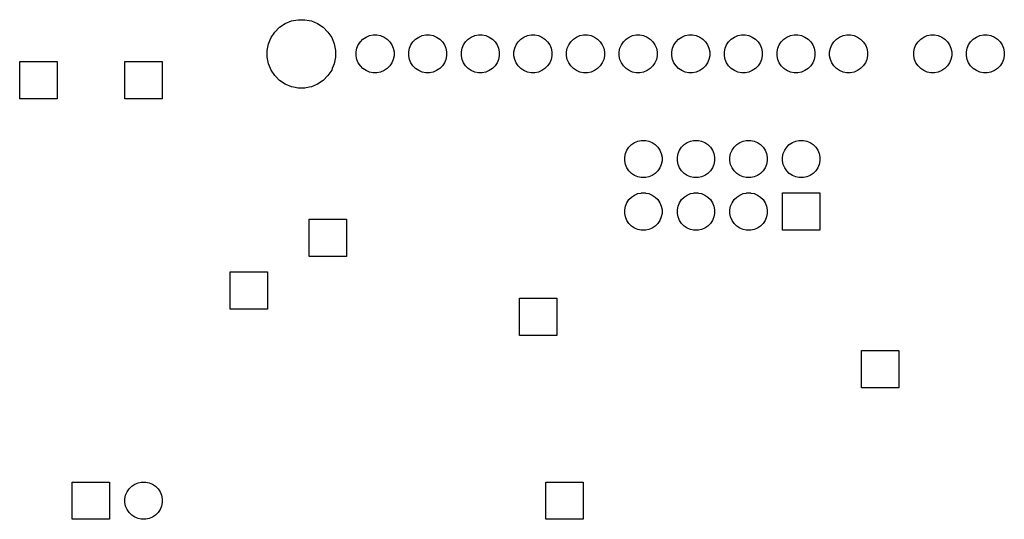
# Model space of a CAD drawing. Extents: x 4.66 to 8.46, y -5.32 to -3.29.
# Tile 2 of 6: x 4.66 to 6.54, y -4.24 to -3.29. Entities that reach past the tile are written whole.
import ezdxf

# ---------------------------------------------------------------- set-up
doc = ezdxf.new("R2010")
doc.units = 0
doc.header["$MEASUREMENT"] = 0
doc.layers.add('BLACK', color=7, linetype='CONTINUOUS')

msp = doc.modelspace()

# ---------------------------------------------------------------- linework, layer by layer
at = {"layer": 'BLACK', "linetype": 'CONTINUOUS'}
for p, q in [((5.15856, -3.29951), (5.16921, -3.2924)), ((5.16921, -3.2924), (5.18104, -3.2875)), ((5.18104, -3.2875), (5.18523, -3.28667)), ((5.18523, -3.28667), (5.1936, -3.285)), ((5.1936, -3.285), (5.2064, -3.285)), ((5.2064, -3.285), (5.21477, -3.28667)), ((5.21477, -3.28667), (5.21896, -3.2875)), ((5.21896, -3.2875), (5.23079, -3.2924)), ((5.23079, -3.2924), (5.24144, -3.29951)), ((5.1424, -3.31921), (5.14951, -3.30856)), ((5.14951, -3.30856), (5.15856, -3.29951)), ((5.24144, -3.29951), (5.25049, -3.30856)), ((5.25049, -3.30856), (5.2576, -3.31921)), ((5.135, -3.3436), (5.1375, -3.33104)), ((5.1375, -3.33104), (5.1424, -3.31921)), ((5.1424, -3.31921), (5.1424, -3.31921)), ((5.2576, -3.31921), (5.2576, -3.31921)), ((5.2576, -3.31921), (5.2625, -3.33104)), ((5.2625, -3.33104), (5.265, -3.3436)), ((5.30809, -3.33294), (5.31203, -3.32705)), ((5.31203, -3.32705), (5.31705, -3.32203)), ((5.31705, -3.32203), (5.32294, -3.31809)), ((5.32294, -3.31809), (5.3295, -3.31538)), ((5.3295, -3.31538), (5.33645, -3.31399)), ((5.33645, -3.31399), (5.34355, -3.31399)), ((5.34355, -3.31399), (5.3505, -3.31538)), ((5.3505, -3.31538), (5.35706, -3.31809)), ((5.35706, -3.31809), (5.36295, -3.32203)), ((5.36295, -3.32203), (5.36797, -3.32705)), ((5.36797, -3.32705), (5.37191, -3.33294)), ((5.40809, -3.33294), (5.41203, -3.32705)), ((5.41203, -3.32705), (5.41705, -3.32203)), ((5.41705, -3.32203), (5.42294, -3.31809)), ((5.42294, -3.31809), (5.4295, -3.31538)), ((5.4295, -3.31538), (5.43645, -3.31399)), ((5.43645, -3.31399), (5.44355, -3.31399)), ((5.44355, -3.31399), (5.4505, -3.31538)), ((5.4505, -3.31538), (5.45706, -3.31809)), ((5.45706, -3.31809), (5.46295, -3.32203)), ((5.46295, -3.32203), (5.46797, -3.32705)), ((5.46797, -3.32705), (5.47191, -3.33294)), ((5.50809, -3.33294), (5.51203, -3.32705)), ((5.51203, -3.32705), (5.51705, -3.32203)), ((5.51705, -3.32203), (5.52294, -3.31809)), ((5.52294, -3.31809), (5.5295, -3.31538)), ((5.5295, -3.31538), (5.53645, -3.31399)), ((5.53645, -3.31399), (5.54355, -3.31399)), ((5.54355, -3.31399), (5.5505, -3.31538)), ((5.5505, -3.31538), (5.55706, -3.31809)), ((5.55706, -3.31809), (5.56295, -3.32203)), ((5.56295, -3.32203), (5.56797, -3.32705)), ((5.56797, -3.32705), (5.57191, -3.33294)), ((5.60809, -3.33294), (5.61203, -3.32705)), ((5.61203, -3.32705), (5.61705, -3.32203)), ((5.61705, -3.32203), (5.62294, -3.31809)), ((5.62294, -3.31809), (5.6295, -3.31538)), ((5.6295, -3.31538), (5.63645, -3.31399)), ((5.63645, -3.31399), (5.64355, -3.31399)), ((5.64355, -3.31399), (5.6505, -3.31538)), ((5.6505, -3.31538), (5.65706, -3.31809)), ((5.65706, -3.31809), (5.66295, -3.32203)), ((5.66295, -3.32203), (5.66797, -3.32705)), ((5.66797, -3.32705), (5.67191, -3.33294)), ((5.70809, -3.33294), (5.71203, -3.32705)), ((5.71203, -3.32705), (5.71705, -3.32203)), ((5.71705, -3.32203), (5.72294, -3.31809)), ((5.72294, -3.31809), (5.7295, -3.31538)), ((5.7295, -3.31538), (5.73645, -3.31399)), ((5.73645, -3.31399), (5.74355, -3.31399)), ((5.74355, -3.31399), (5.7505, -3.31538)), ((5.7505, -3.31538), (5.75706, -3.31809)), ((5.75706, -3.31809), (5.76295, -3.32203)), ((5.76295, -3.32203), (5.76797, -3.32705)), ((5.76797, -3.32705), (5.77191, -3.33294)), ((5.80809, -3.33294), (5.81203, -3.32705)), ((5.81203, -3.32705), (5.81705, -3.32203)), ((5.81705, -3.32203), (5.82294, -3.31809)), ((5.82294, -3.31809), (5.8295, -3.31538)), ((5.8295, -3.31538), (5.83645, -3.31399)), ((5.83645, -3.31399), (5.84355, -3.31399)), ((5.84355, -3.31399), (5.8505, -3.31538)), ((5.8505, -3.31538), (5.85706, -3.31809)), ((5.85706, -3.31809), (5.86295, -3.32203)), ((5.86295, -3.32203), (5.86797, -3.32705)), ((5.86797, -3.32705), (5.87191, -3.33294)), ((5.90809, -3.33294), (5.91203, -3.32705)), ((5.91203, -3.32705), (5.91705, -3.32203)), ((5.91705, -3.32203), (5.92294, -3.31809)), ((5.92294, -3.31809), (5.9295, -3.31538)), ((5.9295, -3.31538), (5.93645, -3.31399)), ((5.93645, -3.31399), (5.94355, -3.31399)), ((5.94355, -3.31399), (5.9505, -3.31538)), ((5.9505, -3.31538), (5.95706, -3.31809)), ((5.95706, -3.31809), (5.96295, -3.32203)), ((5.96295, -3.32203), (5.96797, -3.32705)), ((5.96797, -3.32705), (5.97191, -3.33294)), ((6.00809, -3.33294), (6.01203, -3.32705)), ((6.01203, -3.32705), (6.01705, -3.32203)), ((6.01705, -3.32203), (6.02294, -3.31809)), ((6.02294, -3.31809), (6.0295, -3.31538)), ((6.0295, -3.31538), (6.03645, -3.31399)), ((6.03645, -3.31399), (6.04355, -3.31399)), ((6.04355, -3.31399), (6.0505, -3.31538)), ((6.0505, -3.31538), (6.05706, -3.31809)), ((6.05706, -3.31809), (6.06295, -3.32203)), ((6.06295, -3.32203), (6.06797, -3.32705)), ((6.06797, -3.32705), (6.07191, -3.33294)), ((6.10809, -3.33294), (6.11203, -3.32705)), ((6.11203, -3.32705), (6.11705, -3.32203)), ((6.11705, -3.32203), (6.12294, -3.31809)), ((6.12294, -3.31809), (6.1295, -3.31538)), ((6.1295, -3.31538), (6.13645, -3.31399)), ((6.13645, -3.31399), (6.14355, -3.31399)), ((6.14355, -3.31399), (6.1505, -3.31538)), ((6.1505, -3.31538), (6.15706, -3.31809)), ((6.15706, -3.31809), (6.16295, -3.32203)), ((6.16295, -3.32203), (6.16797, -3.32705)), ((6.16797, -3.32705), (6.17191, -3.33294)), ((6.20809, -3.33294), (6.21203, -3.32705)), ((6.21203, -3.32705), (6.21705, -3.32203)), ((6.21705, -3.32203), (6.22294, -3.31809)), ((6.22294, -3.31809), (6.2295, -3.31538)), ((6.2295, -3.31538), (6.23645, -3.31399)), ((6.23645, -3.31399), (6.24355, -3.31399)), ((6.24355, -3.31399), (6.2505, -3.31538)), ((6.2505, -3.31538), (6.25706, -3.31809)), ((6.25706, -3.31809), (6.26295, -3.32203)), ((6.26295, -3.32203), (6.26797, -3.32705)), ((6.26797, -3.32705), (6.27191, -3.33294)), ((6.36809, -3.33294), (6.37203, -3.32705)), ((6.37203, -3.32705), (6.37705, -3.32203)), ((6.37705, -3.32203), (6.38294, -3.31809)), ((6.38294, -3.31809), (6.3895, -3.31538)), ((6.3895, -3.31538), (6.39645, -3.31399)), ((6.39645, -3.31399), (6.40355, -3.31399)), ((6.40355, -3.31399), (6.4105, -3.31538)), ((6.4105, -3.31538), (6.41706, -3.31809)), ((6.41706, -3.31809), (6.42295, -3.32203)), ((6.42295, -3.32203), (6.42797, -3.32705)), ((6.42797, -3.32705), (6.43191, -3.33294)), ((6.46809, -3.33294), (6.47203, -3.32705)), ((6.47203, -3.32705), (6.47705, -3.32203)), ((6.47705, -3.32203), (6.48294, -3.31809)), ((6.48294, -3.31809), (6.4895, -3.31538)), ((6.4895, -3.31538), (6.49645, -3.31399)), ((6.49645, -3.31399), (6.50355, -3.31399)), ((6.50355, -3.31399), (6.5105, -3.31538)), ((6.5105, -3.31538), (6.51706, -3.31809)), ((6.51706, -3.31809), (6.52295, -3.32203)), ((6.52295, -3.32203), (6.52797, -3.32705)), ((6.52797, -3.32705), (6.53191, -3.33294)), ((5.135, -3.3564), (5.135, -3.3436)), ((5.265, -3.3436), (5.265, -3.3564)), ((5.30399, -3.34645), (5.30538, -3.3395)), ((5.30399, -3.35355), (5.30399, -3.34645)), ((5.30538, -3.3395), (5.30809, -3.33294)), ((5.37191, -3.33294), (5.37462, -3.3395)), ((5.37462, -3.3395), (5.37601, -3.34645)), ((5.37601, -3.34645), (5.37601, -3.35355)), ((5.40399, -3.34645), (5.40538, -3.3395)), ((5.40399, -3.35355), (5.40399, -3.34645)), ((5.40538, -3.3395), (5.40809, -3.33294)), ((5.47191, -3.33294), (5.47462, -3.3395)), ((5.47462, -3.3395), (5.47601, -3.34645)), ((5.47601, -3.34645), (5.47601, -3.35355)), ((5.50399, -3.34645), (5.50538, -3.3395)), ((5.50399, -3.35355), (5.50399, -3.34645)), ((5.50538, -3.3395), (5.50809, -3.33294)), ((5.57191, -3.33294), (5.57462, -3.3395)), ((5.57462, -3.3395), (5.57601, -3.34645)), ((5.57601, -3.34645), (5.57601, -3.35355)), ((5.60399, -3.34645), (5.60538, -3.3395)), ((5.60399, -3.35355), (5.60399, -3.34645)), ((5.60538, -3.3395), (5.60809, -3.33294)), ((5.67191, -3.33294), (5.67462, -3.3395)), ((5.67462, -3.3395), (5.67601, -3.34645)), ((5.67601, -3.34645), (5.67601, -3.35355)), ((5.70399, -3.34645), (5.70538, -3.3395)), ((5.70399, -3.35355), (5.70399, -3.34645)), ((5.70538, -3.3395), (5.70809, -3.33294)), ((5.77191, -3.33294), (5.77462, -3.3395)), ((5.77462, -3.3395), (5.77601, -3.34645)), ((5.77601, -3.34645), (5.77601, -3.35355)), ((5.80399, -3.34645), (5.80538, -3.3395)), ((5.80399, -3.35355), (5.80399, -3.34645)), ((5.80538, -3.3395), (5.80809, -3.33294)), ((5.87191, -3.33294), (5.87462, -3.3395)), ((5.87462, -3.3395), (5.87601, -3.34645)), ((5.87601, -3.34645), (5.87601, -3.35355)), ((5.90399, -3.34645), (5.90538, -3.3395)), ((5.90399, -3.35355), (5.90399, -3.34645)), ((5.90538, -3.3395), (5.90809, -3.33294)), ((5.97191, -3.33294), (5.97462, -3.3395)), ((5.97462, -3.3395), (5.97601, -3.34645)), ((5.97601, -3.34645), (5.97601, -3.35355)), ((6.00399, -3.34645), (6.00538, -3.3395)), ((6.00399, -3.35355), (6.00399, -3.34645)), ((6.00538, -3.3395), (6.00809, -3.33294)), ((6.07191, -3.33294), (6.07462, -3.3395)), ((6.07462, -3.3395), (6.07601, -3.34645)), ((6.07601, -3.34645), (6.07601, -3.35355)), ((6.10399, -3.34645), (6.10538, -3.3395)), ((6.10399, -3.35355), (6.10399, -3.34645)), ((6.10538, -3.3395), (6.10809, -3.33294)), ((6.17191, -3.33294), (6.17462, -3.3395)), ((6.17462, -3.3395), (6.17601, -3.34645)), ((6.17601, -3.34645), (6.17601, -3.35355)), ((6.20399, -3.34645), (6.20538, -3.3395)), ((6.20399, -3.35355), (6.20399, -3.34645)), ((6.20538, -3.3395), (6.20809, -3.33294)), ((6.27191, -3.33294), (6.27462, -3.3395)), ((6.27462, -3.3395), (6.27601, -3.34645)), ((6.27601, -3.34645), (6.27601, -3.35355)), ((6.36399, -3.34645), (6.36538, -3.3395)), ((6.36399, -3.35355), (6.36399, -3.34645)), ((6.36538, -3.3395), (6.36809, -3.33294)), ((6.43191, -3.33294), (6.43462, -3.3395)), ((6.43462, -3.3395), (6.43601, -3.34645)), ((6.43601, -3.34645), (6.43601, -3.35355)), ((6.46399, -3.34645), (6.46538, -3.3395)), ((6.46399, -3.35355), (6.46399, -3.34645)), ((6.46538, -3.3395), (6.46809, -3.33294)), ((6.53191, -3.33294), (6.53462, -3.3395)), ((6.53462, -3.3395), (6.53601, -3.34645)), ((6.53601, -3.34645), (6.53601, -3.35355)), ((4.66453, -3.43547), (4.66453, -3.36453)), ((4.66453, -3.36453), (4.73547, -3.36453)), ((4.73547, -3.36453), (4.73547, -3.43547)), ((4.86453, -3.43547), (4.86453, -3.36453)), ((4.86453, -3.36453), (4.93547, -3.36453)), ((4.93547, -3.36453), (4.93547, -3.43547)), ((5.1375, -3.36896), (5.135, -3.3564)), ((5.265, -3.3564), (5.2625, -3.36896)), ((5.30538, -3.3605), (5.30399, -3.35355)), ((5.30809, -3.36706), (5.30538, -3.3605)), ((5.31203, -3.37295), (5.30809, -3.36706)), ((5.37191, -3.36706), (5.36797, -3.37295)), ((5.37462, -3.3605), (5.37191, -3.36706)), ((5.37601, -3.35355), (5.37462, -3.3605)), ((5.40538, -3.3605), (5.40399, -3.35355)), ((5.40809, -3.36706), (5.40538, -3.3605)), ((5.41203, -3.37295), (5.40809, -3.36706)), ((5.47191, -3.36706), (5.46797, -3.37295)), ((5.47462, -3.3605), (5.47191, -3.36706)), ((5.47601, -3.35355), (5.47462, -3.3605)), ((5.50538, -3.3605), (5.50399, -3.35355)), ((5.50809, -3.36706), (5.50538, -3.3605)), ((5.51203, -3.37295), (5.50809, -3.36706)), ((5.57191, -3.36706), (5.56797, -3.37295)), ((5.57462, -3.3605), (5.57191, -3.36706)), ((5.57601, -3.35355), (5.57462, -3.3605)), ((5.60538, -3.3605), (5.60399, -3.35355)), ((5.60809, -3.36706), (5.60538, -3.3605)), ((5.61203, -3.37295), (5.60809, -3.36706)), ((5.67191, -3.36706), (5.66797, -3.37295)), ((5.67462, -3.3605), (5.67191, -3.36706)), ((5.67601, -3.35355), (5.67462, -3.3605)), ((5.70538, -3.3605), (5.70399, -3.35355)), ((5.70809, -3.36706), (5.70538, -3.3605)), ((5.71203, -3.37295), (5.70809, -3.36706)), ((5.77191, -3.36706), (5.76797, -3.37295)), ((5.77462, -3.3605), (5.77191, -3.36706)), ((5.77601, -3.35355), (5.77462, -3.3605)), ((5.80538, -3.3605), (5.80399, -3.35355)), ((5.80809, -3.36706), (5.80538, -3.3605)), ((5.81203, -3.37295), (5.80809, -3.36706)), ((5.87191, -3.36706), (5.86797, -3.37295)), ((5.87462, -3.3605), (5.87191, -3.36706)), ((5.87601, -3.35355), (5.87462, -3.3605)), ((5.90538, -3.3605), (5.90399, -3.35355)), ((5.90809, -3.36706), (5.90538, -3.3605)), ((5.91203, -3.37295), (5.90809, -3.36706)), ((5.97191, -3.36706), (5.96797, -3.37295)), ((5.97462, -3.3605), (5.97191, -3.36706)), ((5.97601, -3.35355), (5.97462, -3.3605)), ((6.00538, -3.3605), (6.00399, -3.35355)), ((6.00809, -3.36706), (6.00538, -3.3605)), ((6.01203, -3.37295), (6.00809, -3.36706)), ((6.07191, -3.36706), (6.06797, -3.37295)), ((6.07462, -3.3605), (6.07191, -3.36706)), ((6.07601, -3.35355), (6.07462, -3.3605)), ((6.10538, -3.3605), (6.10399, -3.35355)), ((6.10809, -3.36706), (6.10538, -3.3605)), ((6.11203, -3.37295), (6.10809, -3.36706)), ((6.17191, -3.36706), (6.16797, -3.37295)), ((6.17462, -3.3605), (6.17191, -3.36706)), ((6.17601, -3.35355), (6.17462, -3.3605)), ((6.20538, -3.3605), (6.20399, -3.35355)), ((6.20809, -3.36706), (6.20538, -3.3605)), ((6.21203, -3.37295), (6.20809, -3.36706)), ((6.27191, -3.36706), (6.26797, -3.37295)), ((6.27462, -3.3605), (6.27191, -3.36706)), ((6.27601, -3.35355), (6.27462, -3.3605)), ((6.36538, -3.3605), (6.36399, -3.35355)), ((6.36809, -3.36706), (6.36538, -3.3605)), ((6.37203, -3.37295), (6.36809, -3.36706)), ((6.43191, -3.36706), (6.42797, -3.37295)), ((6.43462, -3.3605), (6.43191, -3.36706)), ((6.43601, -3.35355), (6.43462, -3.3605)), ((6.46538, -3.3605), (6.46399, -3.35355)), ((6.46809, -3.36706), (6.46538, -3.3605)), ((6.47203, -3.37295), (6.46809, -3.36706)), ((6.53191, -3.36706), (6.52797, -3.37295)), ((6.53462, -3.3605), (6.53191, -3.36706)), ((6.53601, -3.35355), (6.53462, -3.3605)), ((5.14123, -3.37797), (5.1375, -3.36896)), ((5.1424, -3.38079), (5.14123, -3.37797)), ((5.14951, -3.39144), (5.1424, -3.38079)), ((5.2576, -3.38079), (5.25049, -3.39144)), ((5.25877, -3.37797), (5.2576, -3.38079)), ((5.2625, -3.36896), (5.25877, -3.37797)), ((5.31705, -3.37797), (5.31203, -3.37295)), ((5.32294, -3.38191), (5.31705, -3.37797)), ((5.3295, -3.38462), (5.32294, -3.38191)), ((5.33645, -3.38601), (5.3295, -3.38462)), ((5.34355, -3.38601), (5.33645, -3.38601)), ((5.3505, -3.38462), (5.34355, -3.38601)), ((5.35706, -3.38191), (5.3505, -3.38462)), ((5.36295, -3.37797), (5.35706, -3.38191)), ((5.36797, -3.37295), (5.36295, -3.37797)), ((5.41705, -3.37797), (5.41203, -3.37295)), ((5.42294, -3.38191), (5.41705, -3.37797)), ((5.4295, -3.38462), (5.42294, -3.38191)), ((5.43645, -3.38601), (5.4295, -3.38462)), ((5.44355, -3.38601), (5.43645, -3.38601)), ((5.4505, -3.38462), (5.44355, -3.38601)), ((5.45706, -3.38191), (5.4505, -3.38462)), ((5.46295, -3.37797), (5.45706, -3.38191)), ((5.46797, -3.37295), (5.46295, -3.37797)), ((5.51705, -3.37797), (5.51203, -3.37295)), ((5.52294, -3.38191), (5.51705, -3.37797)), ((5.5295, -3.38462), (5.52294, -3.38191)), ((5.53645, -3.38601), (5.5295, -3.38462)), ((5.54355, -3.38601), (5.53645, -3.38601)), ((5.5505, -3.38462), (5.54355, -3.38601)), ((5.55706, -3.38191), (5.5505, -3.38462)), ((5.56295, -3.37797), (5.55706, -3.38191)), ((5.56797, -3.37295), (5.56295, -3.37797)), ((5.61705, -3.37797), (5.61203, -3.37295)), ((5.62294, -3.38191), (5.61705, -3.37797)), ((5.6295, -3.38462), (5.62294, -3.38191)), ((5.63645, -3.38601), (5.6295, -3.38462)), ((5.64355, -3.38601), (5.63645, -3.38601)), ((5.6505, -3.38462), (5.64355, -3.38601)), ((5.65706, -3.38191), (5.6505, -3.38462)), ((5.66295, -3.37797), (5.65706, -3.38191)), ((5.66797, -3.37295), (5.66295, -3.37797)), ((5.71705, -3.37797), (5.71203, -3.37295)), ((5.72294, -3.38191), (5.71705, -3.37797)), ((5.7295, -3.38462), (5.72294, -3.38191)), ((5.73645, -3.38601), (5.7295, -3.38462)), ((5.74355, -3.38601), (5.73645, -3.38601)), ((5.7505, -3.38462), (5.74355, -3.38601)), ((5.75706, -3.38191), (5.7505, -3.38462)), ((5.76295, -3.37797), (5.75706, -3.38191)), ((5.76797, -3.37295), (5.76295, -3.37797)), ((5.81705, -3.37797), (5.81203, -3.37295)), ((5.82294, -3.38191), (5.81705, -3.37797)), ((5.8295, -3.38462), (5.82294, -3.38191)), ((5.83645, -3.38601), (5.8295, -3.38462)), ((5.84355, -3.38601), (5.83645, -3.38601)), ((5.8505, -3.38462), (5.84355, -3.38601)), ((5.85706, -3.38191), (5.8505, -3.38462)), ((5.86295, -3.37797), (5.85706, -3.38191)), ((5.86797, -3.37295), (5.86295, -3.37797)), ((5.91705, -3.37797), (5.91203, -3.37295)), ((5.92294, -3.38191), (5.91705, -3.37797)), ((5.9295, -3.38462), (5.92294, -3.38191)), ((5.93645, -3.38601), (5.9295, -3.38462)), ((5.94355, -3.38601), (5.93645, -3.38601)), ((5.9505, -3.38462), (5.94355, -3.38601)), ((5.95706, -3.38191), (5.9505, -3.38462)), ((5.96295, -3.37797), (5.95706, -3.38191)), ((5.96797, -3.37295), (5.96295, -3.37797)), ((6.01705, -3.37797), (6.01203, -3.37295)), ((6.02294, -3.38191), (6.01705, -3.37797)), ((6.0295, -3.38462), (6.02294, -3.38191)), ((6.03645, -3.38601), (6.0295, -3.38462)), ((6.04355, -3.38601), (6.03645, -3.38601)), ((6.0505, -3.38462), (6.04355, -3.38601)), ((6.05706, -3.38191), (6.0505, -3.38462)), ((6.06295, -3.37797), (6.05706, -3.38191)), ((6.06797, -3.37295), (6.06295, -3.37797)), ((6.11705, -3.37797), (6.11203, -3.37295)), ((6.12294, -3.38191), (6.11705, -3.37797)), ((6.1295, -3.38462), (6.12294, -3.38191)), ((6.13645, -3.38601), (6.1295, -3.38462)), ((6.14355, -3.38601), (6.13645, -3.38601)), ((6.1505, -3.38462), (6.14355, -3.38601)), ((6.15706, -3.38191), (6.1505, -3.38462)), ((6.16295, -3.37797), (6.15706, -3.38191)), ((6.16797, -3.37295), (6.16295, -3.37797)), ((6.21705, -3.37797), (6.21203, -3.37295)), ((6.22294, -3.38191), (6.21705, -3.37797)), ((6.2295, -3.38462), (6.22294, -3.38191)), ((6.23645, -3.38601), (6.2295, -3.38462)), ((6.24355, -3.38601), (6.23645, -3.38601)), ((6.2505, -3.38462), (6.24355, -3.38601)), ((6.25706, -3.38191), (6.2505, -3.38462)), ((6.26295, -3.37797), (6.25706, -3.38191)), ((6.26797, -3.37295), (6.26295, -3.37797)), ((6.37705, -3.37797), (6.37203, -3.37295)), ((6.38294, -3.38191), (6.37705, -3.37797)), ((6.3895, -3.38462), (6.38294, -3.38191)), ((6.39645, -3.38601), (6.3895, -3.38462)), ((6.40355, -3.38601), (6.39645, -3.38601)), ((6.4105, -3.38462), (6.40355, -3.38601)), ((6.41706, -3.38191), (6.4105, -3.38462)), ((6.42295, -3.37797), (6.41706, -3.38191)), ((6.42797, -3.37295), (6.42295, -3.37797)), ((6.47705, -3.37797), (6.47203, -3.37295)), ((6.48294, -3.38191), (6.47705, -3.37797)), ((6.4895, -3.38462), (6.48294, -3.38191)), ((6.49645, -3.38601), (6.4895, -3.38462)), ((6.50355, -3.38601), (6.49645, -3.38601)), ((6.5105, -3.38462), (6.50355, -3.38601)), ((6.51706, -3.38191), (6.5105, -3.38462)), ((6.52295, -3.37797), (6.51706, -3.38191)), ((6.52797, -3.37295), (6.52295, -3.37797)), ((5.15856, -3.40049), (5.14951, -3.39144)), ((5.16921, -3.4076), (5.15856, -3.40049)), ((5.24144, -3.40049), (5.23079, -3.4076)), ((5.25049, -3.39144), (5.24144, -3.40049)), ((5.18104, -3.4125), (5.16921, -3.4076)), ((5.18523, -3.41333), (5.18104, -3.4125)), ((5.1936, -3.415), (5.18523, -3.41333)), ((5.2064, -3.415), (5.1936, -3.415)), ((5.21477, -3.41333), (5.2064, -3.415)), ((5.21896, -3.4125), (5.21477, -3.41333)), ((5.23079, -3.4076), (5.21896, -3.4125)), ((4.73547, -3.43547), (4.66453, -3.43547)), ((4.93547, -3.43547), (4.86453, -3.43547)), ((5.8332, -3.51856), (5.83965, -3.51589)), ((5.83965, -3.51589), (5.84553, -3.51472)), ((5.84553, -3.51472), (5.84651, -3.51453)), ((5.84651, -3.51453), (5.85349, -3.51453)), ((5.85349, -3.51453), (5.85447, -3.51472)), ((5.85447, -3.51472), (5.86035, -3.51589)), ((5.86035, -3.51589), (5.8668, -3.51856)), ((5.9332, -3.51856), (5.93965, -3.51589)), ((5.93965, -3.51589), (5.94553, -3.51472)), ((5.94553, -3.51472), (5.94651, -3.51453)), ((5.94651, -3.51453), (5.95349, -3.51453)), ((5.95349, -3.51453), (5.95447, -3.51472)), ((5.95447, -3.51472), (5.96035, -3.51589)), ((5.96035, -3.51589), (5.9668, -3.51856)), ((6.0332, -3.51856), (6.03965, -3.51589)), ((6.03965, -3.51589), (6.04553, -3.51472)), ((6.04553, -3.51472), (6.04651, -3.51453)), ((6.04651, -3.51453), (6.05349, -3.51453)), ((6.05349, -3.51453), (6.05447, -3.51472)), ((6.05447, -3.51472), (6.06035, -3.51589)), ((6.06035, -3.51589), (6.0668, -3.51856)), ((6.1332, -3.51856), (6.13965, -3.51589)), ((6.13965, -3.51589), (6.14553, -3.51472)), ((6.14553, -3.51472), (6.14651, -3.51453)), ((6.14651, -3.51453), (6.15349, -3.51453)), ((6.15349, -3.51453), (6.15447, -3.51472)), ((6.15447, -3.51472), (6.16035, -3.51589)), ((6.16035, -3.51589), (6.1668, -3.51856)), ((5.81589, -3.53965), (5.81856, -3.5332)), ((5.81856, -3.5332), (5.82245, -3.52739)), ((5.82245, -3.52739), (5.82739, -3.52245)), ((5.82739, -3.52245), (5.8332, -3.51856)), ((5.8668, -3.51856), (5.87261, -3.52245)), ((5.87261, -3.52245), (5.87755, -3.52739)), ((5.87755, -3.52739), (5.88144, -3.5332)), ((5.88144, -3.5332), (5.88411, -3.53965)), ((5.91589, -3.53965), (5.91856, -3.5332)), ((5.91856, -3.5332), (5.92245, -3.52739)), ((5.92245, -3.52739), (5.92739, -3.52245)), ((5.92739, -3.52245), (5.9332, -3.51856)), ((5.9668, -3.51856), (5.97261, -3.52245)), ((5.97261, -3.52245), (5.97755, -3.52739)), ((5.97755, -3.52739), (5.98144, -3.5332)), ((5.98144, -3.5332), (5.98411, -3.53965)), ((6.01589, -3.53965), (6.01856, -3.5332)), ((6.01856, -3.5332), (6.02245, -3.52739)), ((6.02245, -3.52739), (6.02739, -3.52245)), ((6.02739, -3.52245), (6.0332, -3.51856)), ((6.0668, -3.51856), (6.07261, -3.52245)), ((6.07261, -3.52245), (6.07755, -3.52739)), ((6.07755, -3.52739), (6.08144, -3.5332)), ((6.08144, -3.5332), (6.08411, -3.53965)), ((6.11589, -3.53965), (6.11856, -3.5332)), ((6.11856, -3.5332), (6.12245, -3.52739)), ((6.12245, -3.52739), (6.12739, -3.52245)), ((6.12739, -3.52245), (6.1332, -3.51856)), ((6.1668, -3.51856), (6.17261, -3.52245)), ((6.17261, -3.52245), (6.17755, -3.52739)), ((6.17755, -3.52739), (6.18144, -3.5332)), ((6.18144, -3.5332), (6.18411, -3.53965)), ((5.81453, -3.54651), (5.81589, -3.53965)), ((5.81453, -3.55349), (5.81453, -3.54651)), ((5.81589, -3.56035), (5.81453, -3.55349)), ((5.88411, -3.53965), (5.88547, -3.54651)), ((5.88547, -3.55349), (5.88411, -3.56035)), ((5.88547, -3.54651), (5.88547, -3.55349)), ((5.91453, -3.54651), (5.91589, -3.53965)), ((5.91453, -3.55349), (5.91453, -3.54651)), ((5.91589, -3.56035), (5.91453, -3.55349)), ((5.98411, -3.53965), (5.98547, -3.54651)), ((5.98547, -3.55349), (5.98411, -3.56035)), ((5.98547, -3.54651), (5.98547, -3.55349)), ((6.01453, -3.54651), (6.01589, -3.53965)), ((6.01453, -3.55349), (6.01453, -3.54651)), ((6.01589, -3.56035), (6.01453, -3.55349)), ((6.08411, -3.53965), (6.08547, -3.54651)), ((6.08547, -3.55349), (6.08411, -3.56035)), ((6.08547, -3.54651), (6.08547, -3.55349)), ((6.11453, -3.54651), (6.11589, -3.53965)), ((6.11453, -3.55349), (6.11453, -3.54651)), ((6.11589, -3.56035), (6.11453, -3.55349)), ((6.18411, -3.53965), (6.18547, -3.54651)), ((6.18547, -3.55349), (6.18411, -3.56035)), ((6.18547, -3.54651), (6.18547, -3.55349)), ((5.81856, -3.5668), (5.81589, -3.56035)), ((5.82245, -3.57261), (5.81856, -3.5668)), ((5.82739, -3.57755), (5.82245, -3.57261)), ((5.87755, -3.57261), (5.87261, -3.57755)), ((5.88144, -3.5668), (5.87755, -3.57261)), ((5.88411, -3.56035), (5.88144, -3.5668)), ((5.91856, -3.5668), (5.91589, -3.56035)), ((5.92245, -3.57261), (5.91856, -3.5668)), ((5.92739, -3.57755), (5.92245, -3.57261)), ((5.97755, -3.57261), (5.97261, -3.57755)), ((5.98144, -3.5668), (5.97755, -3.57261)), ((5.98411, -3.56035), (5.98144, -3.5668)), ((6.01856, -3.5668), (6.01589, -3.56035)), ((6.02245, -3.57261), (6.01856, -3.5668)), ((6.02739, -3.57755), (6.02245, -3.57261)), ((6.07755, -3.57261), (6.07261, -3.57755)), ((6.08144, -3.5668), (6.07755, -3.57261)), ((6.08411, -3.56035), (6.08144, -3.5668)), ((6.11856, -3.5668), (6.11589, -3.56035)), ((6.12245, -3.57261), (6.11856, -3.5668)), ((6.12739, -3.57755), (6.12245, -3.57261)), ((6.17755, -3.57261), (6.17261, -3.57755)), ((6.18144, -3.5668), (6.17755, -3.57261)), ((6.18411, -3.56035), (6.18144, -3.5668)), ((5.8332, -3.58144), (5.82739, -3.57755)), ((5.83965, -3.58411), (5.8332, -3.58144)), ((5.84553, -3.58528), (5.83965, -3.58411)), ((5.84651, -3.58547), (5.84553, -3.58528)), ((5.85349, -3.58547), (5.84651, -3.58547)), ((5.85447, -3.58528), (5.85349, -3.58547)), ((5.86035, -3.58411), (5.85447, -3.58528)), ((5.8668, -3.58144), (5.86035, -3.58411)), ((5.87261, -3.57755), (5.8668, -3.58144)), ((5.9332, -3.58144), (5.92739, -3.57755)), ((5.93965, -3.58411), (5.9332, -3.58144)), ((5.94553, -3.58528), (5.93965, -3.58411)), ((5.94651, -3.58547), (5.94553, -3.58528)), ((5.95349, -3.58547), (5.94651, -3.58547)), ((5.95447, -3.58528), (5.95349, -3.58547)), ((5.96035, -3.58411), (5.95447, -3.58528)), ((5.9668, -3.58144), (5.96035, -3.58411)), ((5.97261, -3.57755), (5.9668, -3.58144)), ((6.0332, -3.58144), (6.02739, -3.57755)), ((6.03965, -3.58411), (6.0332, -3.58144)), ((6.04553, -3.58528), (6.03965, -3.58411)), ((6.04651, -3.58547), (6.04553, -3.58528)), ((6.05349, -3.58547), (6.04651, -3.58547)), ((6.05447, -3.58528), (6.05349, -3.58547)), ((6.06035, -3.58411), (6.05447, -3.58528)), ((6.0668, -3.58144), (6.06035, -3.58411)), ((6.07261, -3.57755), (6.0668, -3.58144)), ((6.1332, -3.58144), (6.12739, -3.57755)), ((6.13965, -3.58411), (6.1332, -3.58144)), ((6.14553, -3.58528), (6.13965, -3.58411)), ((6.14651, -3.58547), (6.14553, -3.58528)), ((6.15349, -3.58547), (6.14651, -3.58547)), ((6.15447, -3.58528), (6.15349, -3.58547)), ((6.16035, -3.58411), (6.15447, -3.58528)), ((6.1668, -3.58144), (6.16035, -3.58411)), ((6.17261, -3.57755), (6.1668, -3.58144)), ((5.81856, -3.6332), (5.82245, -3.62739)), ((5.82245, -3.62739), (5.82739, -3.62245)), ((5.82739, -3.62245), (5.8332, -3.61856)), ((5.8332, -3.61856), (5.83965, -3.61589)), ((5.83965, -3.61589), (5.84553, -3.61472)), ((5.84553, -3.61472), (5.84651, -3.61453)), ((5.84651, -3.61453), (5.85349, -3.61453)), ((5.85349, -3.61453), (5.85447, -3.61472)), ((5.85447, -3.61472), (5.86035, -3.61589)), ((5.86035, -3.61589), (5.8668, -3.61856)), ((5.8668, -3.61856), (5.87261, -3.62245)), ((5.87261, -3.62245), (5.87755, -3.62739)), ((5.87755, -3.62739), (5.88144, -3.6332)), ((5.91856, -3.6332), (5.92245, -3.62739)), ((5.92245, -3.62739), (5.92739, -3.62245)), ((5.92739, -3.62245), (5.9332, -3.61856)), ((5.9332, -3.61856), (5.93965, -3.61589)), ((5.93965, -3.61589), (5.94553, -3.61472)), ((5.94553, -3.61472), (5.94651, -3.61453)), ((5.94651, -3.61453), (5.95349, -3.61453)), ((5.95349, -3.61453), (5.95447, -3.61472)), ((5.95447, -3.61472), (5.96035, -3.61589)), ((5.96035, -3.61589), (5.9668, -3.61856)), ((5.9668, -3.61856), (5.97261, -3.62245)), ((5.97261, -3.62245), (5.97755, -3.62739)), ((5.97755, -3.62739), (5.98144, -3.6332)), ((6.01856, -3.6332), (6.02245, -3.62739)), ((6.02245, -3.62739), (6.02739, -3.62245)), ((6.02739, -3.62245), (6.0332, -3.61856)), ((6.0332, -3.61856), (6.03965, -3.61589)), ((6.03965, -3.61589), (6.04553, -3.61472)), ((6.04553, -3.61472), (6.04651, -3.61453)), ((6.04651, -3.61453), (6.05349, -3.61453)), ((6.05349, -3.61453), (6.05447, -3.61472)), ((6.05447, -3.61472), (6.06035, -3.61589)), ((6.06035, -3.61589), (6.0668, -3.61856)), ((6.0668, -3.61856), (6.07261, -3.62245)), ((6.07261, -3.62245), (6.07755, -3.62739)), ((6.07755, -3.62739), (6.08144, -3.6332)), ((6.11453, -3.68547), (6.11453, -3.61453)), ((6.11453, -3.61453), (6.18547, -3.61453)), ((6.18547, -3.61453), (6.18547, -3.68547)), ((5.81453, -3.64651), (5.81589, -3.63965)), ((5.81453, -3.65349), (5.81453, -3.64651)), ((5.81589, -3.63965), (5.81856, -3.6332)), ((5.88144, -3.6332), (5.88411, -3.63965)), ((5.88411, -3.63965), (5.88547, -3.64651)), ((5.88547, -3.64651), (5.88547, -3.65349)), ((5.91453, -3.64651), (5.91589, -3.63965)), ((5.91453, -3.65349), (5.91453, -3.64651)), ((5.91589, -3.63965), (5.91856, -3.6332)), ((5.98144, -3.6332), (5.98411, -3.63965)), ((5.98411, -3.63965), (5.98547, -3.64651)), ((5.98547, -3.64651), (5.98547, -3.65349)), ((6.01453, -3.64651), (6.01589, -3.63965)), ((6.01453, -3.65349), (6.01453, -3.64651)), ((6.01589, -3.63965), (6.01856, -3.6332)), ((6.08144, -3.6332), (6.08411, -3.63965)), ((6.08411, -3.63965), (6.08547, -3.64651)), ((6.08547, -3.64651), (6.08547, -3.65349)), ((5.21453, -3.73547), (5.21453, -3.66453)), ((5.21453, -3.66453), (5.28547, -3.66453)), ((5.28547, -3.66453), (5.28547, -3.73547)), ((5.81589, -3.66035), (5.81453, -3.65349)), ((5.81856, -3.6668), (5.81589, -3.66035)), ((5.82245, -3.67261), (5.81856, -3.6668)), ((5.88144, -3.6668), (5.87755, -3.67261)), ((5.88411, -3.66035), (5.88144, -3.6668)), ((5.88547, -3.65349), (5.88411, -3.66035)), ((5.91589, -3.66035), (5.91453, -3.65349)), ((5.91856, -3.6668), (5.91589, -3.66035)), ((5.92245, -3.67261), (5.91856, -3.6668)), ((5.98144, -3.6668), (5.97755, -3.67261)), ((5.98411, -3.66035), (5.98144, -3.6668)), ((5.98547, -3.65349), (5.98411, -3.66035)), ((6.01589, -3.66035), (6.01453, -3.65349)), ((6.01856, -3.6668), (6.01589, -3.66035)), ((6.02245, -3.67261), (6.01856, -3.6668)), ((6.08144, -3.6668), (6.07755, -3.67261)), ((6.08411, -3.66035), (6.08144, -3.6668)), ((6.08547, -3.65349), (6.08411, -3.66035)), ((5.82739, -3.67755), (5.82245, -3.67261)), ((5.8332, -3.68144), (5.82739, -3.67755)), ((5.83965, -3.68411), (5.8332, -3.68144)), ((5.84553, -3.68528), (5.83965, -3.68411)), ((5.84651, -3.68547), (5.84553, -3.68528)), ((5.85349, -3.68547), (5.84651, -3.68547)), ((5.85447, -3.68528), (5.85349, -3.68547)), ((5.86035, -3.68411), (5.85447, -3.68528)), ((5.8668, -3.68144), (5.86035, -3.68411)), ((5.87261, -3.67755), (5.8668, -3.68144)), ((5.87755, -3.67261), (5.87261, -3.67755)), ((5.92739, -3.67755), (5.92245, -3.67261)), ((5.9332, -3.68144), (5.92739, -3.67755)), ((5.93965, -3.68411), (5.9332, -3.68144)), ((5.94553, -3.68528), (5.93965, -3.68411)), ((5.94651, -3.68547), (5.94553, -3.68528)), ((5.95349, -3.68547), (5.94651, -3.68547)), ((5.95447, -3.68528), (5.95349, -3.68547)), ((5.96035, -3.68411), (5.95447, -3.68528)), ((5.9668, -3.68144), (5.96035, -3.68411)), ((5.97261, -3.67755), (5.9668, -3.68144)), ((5.97755, -3.67261), (5.97261, -3.67755)), ((6.02739, -3.67755), (6.02245, -3.67261)), ((6.0332, -3.68144), (6.02739, -3.67755)), ((6.03965, -3.68411), (6.0332, -3.68144)), ((6.04553, -3.68528), (6.03965, -3.68411)), ((6.04651, -3.68547), (6.04553, -3.68528)), ((6.05349, -3.68547), (6.04651, -3.68547)), ((6.05447, -3.68528), (6.05349, -3.68547)), ((6.06035, -3.68411), (6.05447, -3.68528)), ((6.0668, -3.68144), (6.06035, -3.68411)), ((6.07261, -3.67755), (6.0668, -3.68144)), ((6.07755, -3.67261), (6.07261, -3.67755)), ((6.18547, -3.68547), (6.11453, -3.68547)), ((5.28547, -3.73547), (5.21453, -3.73547)), ((5.06453, -3.83547), (5.06453, -3.76453)), ((5.06453, -3.76453), (5.13547, -3.76453)), ((5.13547, -3.76453), (5.13547, -3.83547)), ((5.61453, -3.88547), (5.61453, -3.81453)), ((5.61453, -3.81453), (5.68547, -3.81453)), ((5.68547, -3.81453), (5.68547, -3.88547)), ((5.13547, -3.83547), (5.06453, -3.83547)), ((5.68547, -3.88547), (5.61453, -3.88547)), ((6.26453, -3.98547), (6.26453, -3.91453)), ((6.26453, -3.91453), (6.33547, -3.91453)), ((6.33547, -3.91453), (6.33547, -3.98547)), ((6.33547, -3.98547), (6.26453, -3.98547)), ((4.76453, -4.23547), (4.76453, -4.16453)), ((4.76453, -4.16453), (4.83547, -4.16453)), ((4.83547, -4.16453), (4.83547, -4.23547)), ((4.87245, -4.17739), (4.87739, -4.17245)), ((4.87739, -4.17245), (4.8832, -4.16856)), ((4.8832, -4.16856), (4.88965, -4.16589)), ((4.88965, -4.16589), (4.89553, -4.16472)), ((4.89553, -4.16472), (4.89651, -4.16453)), ((4.89651, -4.16453), (4.90349, -4.16453)), ((4.90349, -4.16453), (4.90447, -4.16472)), ((4.90447, -4.16472), (4.91035, -4.16589)), ((4.91035, -4.16589), (4.9168, -4.16856)), ((4.9168, -4.16856), (4.92261, -4.17245)), ((4.92261, -4.17245), (4.92755, -4.17739)), ((5.66453, -4.23547), (5.66453, -4.16453)), ((5.66453, -4.16453), (5.73547, -4.16453)), ((5.73547, -4.16453), (5.73547, -4.23547)), ((4.86453, -4.19651), (4.86589, -4.18965)), ((4.86589, -4.18965), (4.86856, -4.1832)), ((4.86856, -4.1832), (4.87245, -4.17739)), ((4.92755, -4.17739), (4.93144, -4.1832)), ((4.93144, -4.1832), (4.93411, -4.18965)), ((4.93411, -4.18965), (4.93547, -4.19651)), ((4.86453, -4.20349), (4.86453, -4.19651)), ((4.86589, -4.21035), (4.86453, -4.20349)), ((4.86856, -4.2168), (4.86589, -4.21035)), ((4.93411, -4.21035), (4.93144, -4.2168)), ((4.93547, -4.20349), (4.93411, -4.21035)), ((4.93547, -4.19651), (4.93547, -4.20349)), ((4.87245, -4.22261), (4.86856, -4.2168)), ((4.87739, -4.22755), (4.87245, -4.22261)), ((4.8832, -4.23144), (4.87739, -4.22755)), ((4.92261, -4.22755), (4.9168, -4.23144)), ((4.92755, -4.22261), (4.92261, -4.22755)), ((4.93144, -4.2168), (4.92755, -4.22261)), ((4.83547, -4.23547), (4.76453, -4.23547)), ((4.88965, -4.23411), (4.8832, -4.23144)), ((4.89553, -4.23528), (4.88965, -4.23411)), ((4.89651, -4.23547), (4.89553, -4.23528)), ((4.90349, -4.23547), (4.89651, -4.23547)), ((4.90447, -4.23528), (4.90349, -4.23547)), ((4.91035, -4.23411), (4.90447, -4.23528)), ((4.9168, -4.23144), (4.91035, -4.23411)), ((5.73547, -4.23547), (5.66453, -4.23547))]:
    msp.add_line(p, q, dxfattribs=at)

doc.saveas('drawing.dxf')
